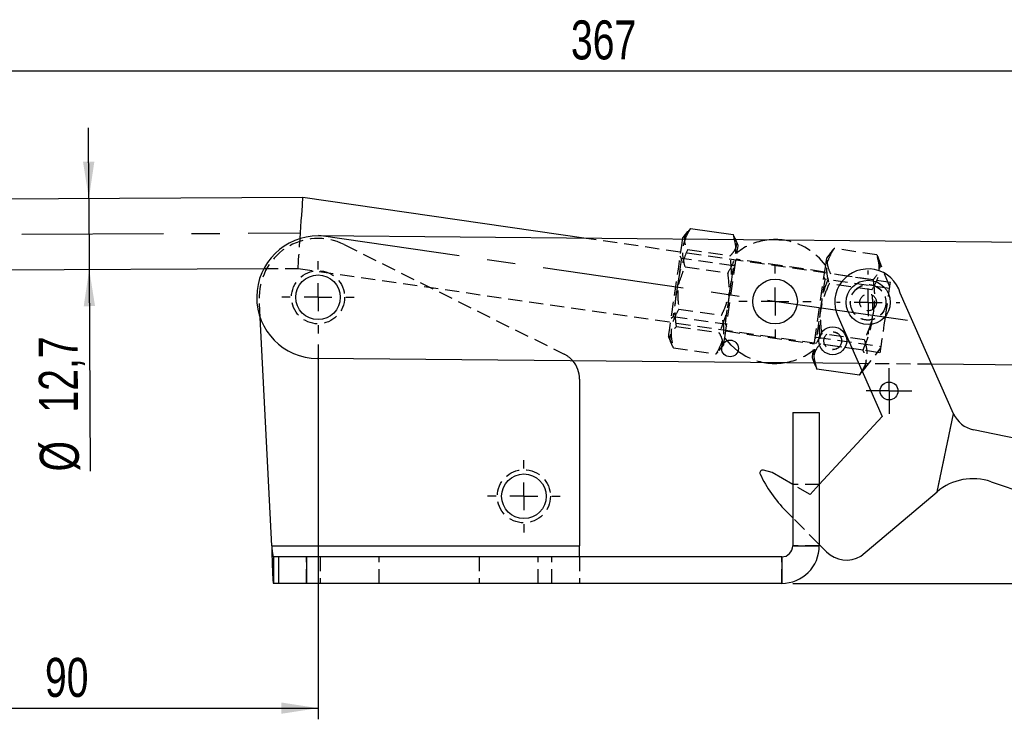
# Model space of a CAD drawing. Extents: x 94 to 732, y 26 to 530.
# Tile 6 of 22: x 225 to 401, y 405 to 530. Entities that reach past the tile are written whole.
import ezdxf

# ---------------------------------------------------------------- set-up
doc = ezdxf.new("R2010")
doc.units = 0
doc.header["$LTSCALE"] = 2
doc.linetypes.add('CENTERX2', pattern=[20.32, 12.7, -2.54, 2.54, -2.54])
doc.linetypes.add('HIDDEN', pattern=[1.905, 1.27, -0.635])
doc.layers.get('0').update_dxf_attribs({"linetype": 'CONTINUOUS'})
doc.styles.add('SLDTEXTSTYLE0', font='TXT', dxfattribs={"width": 0.75})
doc.dimstyles.new('SLDDIMSTYLE0', dxfattribs={"dimtxt": 7, "dimasz": 6.604, "dimexe": 0, "dimexo": 0.0625, "dimgap": 1.75, "dimtad": 1, "dimdec": 0, "dimrnd": 1e-09, "dimzin": 12, "dimtxsty": 'SLDTEXTSTYLE0', "dimsah": 1, "dimcen": 0.09, "dimazin": 3, "dimtfac": 1, "dimtdec": 0, "dimtofl": 0, "dimtmove": 0, "dimatfit": 3, "dimtolj": 1, "dimtzin": 12})
doc.dimstyles.new('SLDDIMSTYLE1', dxfattribs={"dimtxt": 7, "dimasz": 6.604, "dimexe": 0, "dimexo": 0.0625, "dimgap": 1.75, "dimtad": 1, "dimdec": 3, "dimrnd": 1e-09, "dimzin": 12, "dimtxsty": 'SLDTEXTSTYLE0', "dimsah": 1, "dimcen": 0.09, "dimazin": 3, "dimtfac": 1, "dimtdec": 3, "dimtmove": 0, "dimatfit": 3, "dimtolj": 1, "dimtzin": 12})
doc.dimstyles.new('SLDDIMSTYLE2', dxfattribs={"dimtxt": 7, "dimasz": 6.604, "dimexe": 0, "dimexo": 0.0625, "dimgap": 1.75, "dimtad": 1, "dimdec": 0, "dimrnd": 1e-09, "dimzin": 12, "dimtxsty": 'SLDTEXTSTYLE0', "dimsah": 1, "dimcen": 0.09, "dimazin": 3, "dimtfac": 1, "dimtofl": 0, "dimtmove": 0, "dimatfit": 3, "dimtolj": 1, "dimtzin": 12})

# ---------------------------------------------------------------- blocks, each defined once
blk = doc.blocks.new('_D_1')
at = {"color": 179, "linetype": 'CONTINUOUS'}
for p, q in [((170.48, 482.06), (170.48, 523.24)), ((537.67, 477.49), (537.67, 523.24)), ((170.48, 521.24), (537.67, 521.24))]:
    blk.add_line(p, q, dxfattribs=at)
for points in [[(170.48, 521.24), (177.08, 520.22), (177.08, 522.25)], [(537.67, 521.24), (531.07, 522.25), (531.07, 520.22)]]:
    blk.add_solid(points, dxfattribs=at)
at = {"color": 179, "linetype": 'CONTINUOUS', "insert": (323.59, 530.26, 0.1), "char_height": 7, "attachment_point": 1, "style": 'SLDTEXTSTYLE0'}
blk.add_mtext('367', dxfattribs=at)
blk = doc.blocks.new('_D_2')
at = {"color": 179, "linetype": 'CONTINUOUS'}
for p, q in [((237.1, 498.29), (237.03, 510.99)), ((237.1, 498.29), (237.16, 485.6)), ((237.16, 485.6), (237.34, 449.37))]:
    blk.add_line(p, q, dxfattribs=at)
for points in [[(237.1, 498.29), (238.08, 504.9), (236.05, 504.89)], [(237.16, 485.6), (236.18, 478.99), (238.21, 479)]]:
    blk.add_solid(points, dxfattribs=at)
at = {"color": 179, "linetype": 'CONTINUOUS', "char_height": 7, "attachment_point": 1, "rotation": 90.2808, "style": 'SLDTEXTSTYLE0'}
for s, insert in [('12,7', (228.15, 459.89, 0.1)), ('%%c', (228.31, 449.33, 0.1))]:
    blk.add_mtext(s, dxfattribs=dict(at, insert=insert))
blk = doc.blocks.new('_D_3')
at = {"color": 179, "linetype": 'CONTINUOUS'}
for p, q in [((188.44, 472.09), (188.44, 404.88)), ((278.21, 472.09), (278.21, 404.88)), ((188.44, 406.88), (278.21, 406.88))]:
    blk.add_line(p, q, dxfattribs=at)
for points in [[(188.44, 406.88), (195.04, 405.87), (195.04, 407.9)], [(278.21, 406.88), (271.61, 407.9), (271.61, 405.87)]]:
    blk.add_solid(points, dxfattribs=at)
at = {"color": 179, "linetype": 'CONTINUOUS', "insert": (229.22, 415.9, 0.1), "char_height": 7, "attachment_point": 1, "style": 'SLDTEXTSTYLE0'}
blk.add_mtext('90', dxfattribs=at)
blk = doc.blocks.new('_D_4')
at = {"color": 179, "linetype": 'CONTINUOUS'}
for p, q in [((497.62, 498.5), (554.03, 498.5)), ((552.03, 498.5), (552.03, 429.27)), ((363.4, 429.27), (554.03, 429.27))]:
    blk.add_line(p, q, dxfattribs=at)
for points in [[(552.03, 498.5), (551.01, 491.89), (553.04, 491.89)], [(552.03, 429.27), (553.04, 435.87), (551.01, 435.87)]]:
    blk.add_solid(points, dxfattribs=at)
at = {"color": 179, "linetype": 'CONTINUOUS', "insert": (543, 462.99, 0.1), "char_height": 7, "attachment_point": 1, "rotation": 90, "style": 'SLDTEXTSTYLE0'}
blk.add_mtext('70', dxfattribs=at)
blk = doc.blocks.new('SW_CENTERMARKSYMBOL_1')
at = {"color": 0, "linetype": 'CONTINUOUS'}
for p, q in [((0, 5), (0, 6.5)), ((0, 0), (0, 2.5)), ((-5, 0), (-6.5, 0)), ((0, 0), (-2.5, 0)), ((0, 0), (0, -2.5)), ((0, 0), (2.5, 0)), ((5, 0), (6.5, 0)), ((0, -5), (0, -6.5))]:
    blk.add_line(p, q, dxfattribs=at)
blk = doc.blocks.new('SW_CENTERMARKSYMBOL_2')
at = {"color": 0, "linetype": 'CONTINUOUS'}
for p, q in [((0, 5), (0, 6.5)), ((0, 0), (0, 2.5)), ((-5, 0), (-6.5, 0)), ((0, 0), (-2.5, 0)), ((0, 0), (0, -2.5)), ((0, 0), (2.5, 0)), ((5, 0), (6.5, 0)), ((0, -5), (0, -6.5))]:
    blk.add_line(p, q, dxfattribs=at)
blk = doc.blocks.new('SW_CENTERMARKSYMBOL_4')
at = {"color": 0, "linetype": 'CONTINUOUS'}
for p, q in [((0, 5), (0, 6.5)), ((0, 0), (0, 2.5)), ((-5, 0), (-6.5, 0)), ((0, 0), (-2.5, 0)), ((0, 0), (0, -2.5)), ((0, 0), (2.5, 0)), ((5, 0), (6.5, 0)), ((0, -5), (0, -6.5))]:
    blk.add_line(p, q, dxfattribs=at)
blk = doc.blocks.new('SW_CENTERMARKSYMBOL_5')
at = {"color": 0, "linetype": 'CONTINUOUS'}
for p, q in [((0, 5), (0, 5.7)), ((0, 0), (0, 2.5)), ((-5, 0), (-5.7, 0)), ((0, 0), (-2.5, 0)), ((0, 0), (0, -2.5)), ((0, 0), (2.5, 0)), ((5, 0), (5.7, 0)), ((0, -5), (0, -5.7))]:
    blk.add_line(p, q, dxfattribs=at)
blk = doc.blocks.new('SW_CENTERMARKSYMBOL_6')
at = {"color": 0, "linetype": 'CONTINUOUS'}
for p, q in [((0, 2.5), (0, 4.1)), ((0, 0), (0, 2.5)), ((-2.5, 0), (-4.1, 0)), ((0, 0), (-2.5, 0)), ((0, 0), (0, -2.5)), ((0, 0), (2.5, 0)), ((2.5, 0), (4.1, 0)), ((0, -2.5), (0, -4.1))]:
    blk.add_line(p, q, dxfattribs=at)

msp = doc.modelspace()

# ---------------------------------------------------------------- linework, layer by layer
at = {"color": 7, "linetype": 'CONTINUOUS'}
for p, q in [((275.5057, 498.4831), (188.3893, 498.0561)), ((326.2941, 491.1471), (275.5057, 498.4831)), ((345.0663, 492.9498), (344.5379, 492.3404)), ((345.0663, 492.9498), (352.7126, 491.8453)), ((405.948, 490.4089), (278.3149, 491.5917)), ((344.5082, 492.3637), (343.681, 491.3131)), ((352.7126, 491.8453), (352.8998, 490.9005)), ((353.0626, 491.1091), (352.7126, 491.8453)), ((353.1729, 490.898), (353.085, 491.118)), ((197.8245, 485.4022), (268.4964, 485.7486)), ((392.2517, 459.697), (382.6784, 481.324)), ((371.4539, 477.1786), (379.418, 459.1869)), ((269.8958, 436.0178), (267.8334, 476.9501)), ((350.645, 471.6113), (351.005, 472.0684)), ((375.2102, 468.6928), (278.111, 469.5926)), ((367.246, 468.7666), (367.4556, 468.2421)), ((367.6919, 467.7201), (367.4528, 468.7647)), ((367.5342, 468.2457), (367.6919, 467.7201)), ((405.7441, 468.4099), (388.3235, 468.5713)), ((375.3382, 466.6157), (367.6919, 467.7201)), ((375.7863, 467.3912), (375.3382, 466.6157)), ((375.3382, 466.6157), (375.6382, 467.0751)), ((375.7126, 467.0494), (375.8567, 467.2324)), ((325.1461, 465.91), (325.1461, 436.0178)), ((363.3961, 459.8917), (368.1461, 459.8917)), ((363.3961, 459.8917), (363.3961, 436.0178)), ((368.1461, 459.8917), (368.1461, 436.0178)), ((389.2745, 445.6982), (392.2517, 459.697)), ((379.418, 459.1869), (368.1461, 447.0117)), ((427.5895, 450.2072), (395.8045, 456.8259)), ((359.6848, 449.1467), (358.1105, 449.5626)), ((363.3961, 447.0117), (359.6848, 449.1467)), ((398.9579, 447.5083), (425.6159, 438.3706)), ((375.5772, 434.1651), (389.2745, 445.6982)), ((363.3961, 441.0302), (362.147, 442.2893)), ((269.8958, 436.0178), (325.1461, 436.0178)), ((325.1461, 434.0178), (325.1461, 436.0178)), ((363.3961, 436.0178), (368.1461, 436.0178)), ((369.4499, 434.928), (368.1461, 436.2423)), ((270.2045, 434.0178), (270.2045, 429.2678)), ((271.1461, 434.0178), (270.2045, 434.0178)), ((271.1461, 434.0178), (271.1461, 429.2678)), ((276.1461, 434.0178), (271.1461, 434.0178)), ((276.1461, 434.0178), (276.1461, 429.2678)), ((361.3961, 434.0178), (276.1461, 434.0178)), ((361.3961, 434.0178), (361.3961, 429.2678)), ((271.1461, 429.2678), (270.2045, 429.2678)), ((276.1461, 429.2678), (271.1461, 429.2678)), ((361.3961, 429.2678), (276.1461, 429.2678))]:
    msp.add_line(p, q, dxfattribs=at)
at = {"color": 179, "linetype": 'CENTERX2'}
for p in [(184.4205, 491.6866), (383.9629, 476.4013)]:
    msp.add_line(p, (275.065, 492.1309), dxfattribs=at)
at = {"color": 7, "linetype": 'HIDDEN'}
for p, q in [((380.9118, 483.2579), (326.2941, 491.1471)), ((282.9157, 490.0357), (322.3749, 470.3857)), ((353.5782, 489.8835), (353.1729, 490.898)), ((378.4599, 488.2276), (370.8136, 489.332)), ((343.4092, 487.5635), (343.1994, 487.9792)), ((352.7778, 486.2102), (343.4092, 487.5635)), ((344.5182, 489.1551), (352.1645, 488.0507)), ((351.189, 473.3424), (353.3942, 488.6096)), ((370.4392, 488.8982), (369.4139, 487.5962)), ((380.7954, 482.4522), (378.6962, 487.7056)), ((344.0679, 486.0377), (351.7142, 484.9332)), ((353.0967, 486.5496), (352.7778, 486.2102)), ((369.0565, 485.1219), (353.2208, 487.4092)), ((369.2299, 486.3222), (367.0246, 471.055)), ((369.2986, 486.7979), (369.2299, 486.3222)), ((268.4964, 485.7486), (274.6242, 485.7786)), ((274.6242, 485.7786), (379.0962, 470.6883)), ((369.1421, 483.8465), (368.9323, 484.2622)), ((377.811, 483.7351), (370.1647, 484.8396)), ((380.7545, 482.1692), (369.1421, 483.8465)), ((377.5479, 481.914), (369.9017, 483.0185)), ((267.8334, 476.9501), (267.6766, 480.0613)), ((341.5893, 476.832), (341.9081, 477.1713)), ((341.9081, 477.1713), (351.2767, 475.8181)), ((342.9717, 478.4484), (350.618, 477.3439)), ((342.5214, 475.3309), (350.1677, 474.2265)), ((351.2767, 475.8181), (351.4865, 475.4024)), ((341.1077, 473.498), (341.6039, 472.2563)), ((351.3624, 474.5428), (367.198, 472.2554)), ((367.3222, 473.115), (367.6411, 473.4544)), ((367.6411, 473.4544), (379.2535, 471.777)), ((376.2501, 472.9292), (368.6039, 474.0336)), ((351.5979, 472.8089), (351.189, 473.3424)), ((375.9871, 471.1081), (368.3408, 472.2125)), ((341.9733, 471.5363), (349.6196, 470.4318)), ((350.1825, 471.024), (350.645, 471.6113)), ((375.8567, 467.2324), (379.2126, 471.4941)), ((366.8406, 469.7811), (367.246, 468.7666)), ((388.3235, 468.5713), (375.2102, 468.6928)), ((389.2745, 445.6982), (392.2517, 459.697)), ((366.4954, 445.2288), (363.3961, 447.0117)), ((368.1461, 447.0117), (363.3961, 447.0117)), ((368.1461, 447.0117), (366.4954, 445.2288)), ((368.1461, 436.2423), (363.3961, 441.0302)), ((269.8958, 436.0178), (325.1461, 436.0178)), ((368.1461, 436.0178), (363.3961, 436.0178)), ((276.1461, 429.2678), (276.1461, 434.0178)), ((278.5961, 434.0178), (278.5961, 429.2678)), ((289.1961, 429.2678), (289.1961, 434.0178)), ((307.0961, 434.0178), (307.0961, 429.2678)), ((317.6961, 429.2678), (317.6961, 434.0178)), ((320.1461, 429.2678), (320.1461, 434.0178)), ((325.1461, 434.0178), (325.1461, 429.2678)), ((361.3961, 429.2678), (361.3961, 434.0178))]:
    msp.add_line(p, q, dxfattribs=at)
at = {"color": 7, "linetype": 'CONTINUOUS', "flags": 128}
for points in [[(274.9942, 491.1107), (275.065, 492.1309), (275.1415, 493.2339), (275.2157, 494.3035), (275.2853, 495.307), (275.3483, 496.214), (275.4026, 496.997), (275.4467, 497.6321), (275.4791, 498.1), (275.499, 498.3866), (275.5057, 498.4831)], [(343.6338, 490.9864), (343.6714, 491.2473), (343.681, 491.3131)], [(351.005, 472.0684), (351.019, 472.1653), (351.0613, 472.4583)], [(353.5542, 470.9331), (352.3439, 471.9824), (351.5979, 472.8089)]]:
    msp.add_lwpolyline(points, dxfattribs=at)
at = {"color": 7, "linetype": 'HIDDEN', "flags": 128}
for points in [[(274.6242, 485.7786), (274.6309, 485.8752), (274.6508, 486.1617), (274.6833, 486.6297), (274.7273, 487.2648), (274.7816, 488.0477), (274.8446, 488.9548), (274.9142, 489.9583), (274.9884, 491.0278), (274.9942, 491.1107)], [(342.181, 480.9289), (342.411, 482.5211), (342.6405, 484.1097), (342.862, 485.6434), (343.0685, 487.0731), (343.2533, 488.3527), (343.4106, 489.4413), (343.5351, 490.3036), (343.623, 490.9122), (343.6338, 490.9864)], [(353.3942, 488.6096), (353.4324, 488.874), (353.5203, 489.4826), (353.5687, 489.8177), (353.5782, 489.8835)], [(343.4092, 487.5635), (343.4084, 487.5581), (343.3784, 487.3504), (343.3066, 486.8531), (343.1971, 486.0952), (343.0563, 485.1206), (342.8925, 483.986), (342.715, 482.7573), (342.5342, 481.506)], [(369.4139, 487.5962), (369.411, 487.5759), (369.3748, 487.3257), (369.2986, 486.7979)], [(351.2767, 475.8181), (351.2911, 475.9175), (351.3475, 476.3077), (351.4433, 476.9715), (351.5731, 477.8701), (351.7293, 478.9515), (351.9028, 480.1528), (352.0836, 481.4041), (352.2611, 482.6328), (352.4249, 483.7674), (352.5657, 484.742), (352.6752, 485.4999), (352.747, 485.9972), (352.777, 486.2048), (352.7778, 486.2102)], [(369.1421, 483.8465), (369.1293, 483.7579), (369.0749, 483.3808), (368.9807, 482.7288), (368.8523, 481.8398), (368.6971, 480.7655), (368.5242, 479.5682), (368.3435, 478.3175), (368.1657, 477.0863), (368.0009, 475.9459), (367.8589, 474.9627), (367.7479, 474.1938), (367.6742, 473.684), (367.6423, 473.4627), (367.6411, 473.4544)], [(380.004, 476.9731), (380.1992, 478.3242), (380.3852, 479.612), (380.5534, 480.7765), (380.6959, 481.7631), (380.8061, 482.5258), (380.8787, 483.0288), (380.9105, 483.2487), (380.9118, 483.2579)], [(341.1077, 473.498), (341.1217, 473.5949), (341.1759, 473.9704), (341.2693, 474.6171), (341.3989, 475.514), (341.5604, 476.6325), (341.7488, 477.9365), (341.9579, 479.3842), (342.181, 480.9289)], [(342.5342, 481.506), (342.3607, 480.3048), (342.2045, 479.2234), (342.0747, 478.3247), (341.9788, 477.661), (341.9225, 477.2708), (341.9081, 477.1713)], [(379.0962, 470.6883), (379.0975, 470.6976), (379.1293, 470.9174), (379.202, 471.4204), (379.3121, 472.1831), (379.4546, 473.1697), (379.6228, 474.3342), (379.8089, 475.6221), (380.004, 476.9731)], [(351.0613, 472.4583), (351.0732, 472.5408), (351.1666, 473.1875), (351.189, 473.3424)], [(367.0246, 471.055), (366.933, 470.4206), (366.8667, 469.9617), (366.8409, 469.7833), (366.8406, 469.7811)]]:
    msp.add_lwpolyline(points, dxfattribs=at)
at = {"color": 7, "linetype": 'HIDDEN'}
for centre, radius in [((278.213, 480.5922), 4.7625), ((376.9087, 479.6776), 3.2), ((376.9087, 479.6776), 3.175), ((376.9087, 479.6776), 1.5), ((370.5616, 472.7837), 1.6), ((370.5616, 472.7837), 1.5875), ((315.1461, 444.8922), 4.7625)]:
    msp.add_circle(centre, radius, dxfattribs=at)
at = {"color": 7, "linetype": 'CONTINUOUS'}
for centre, radius in [((278.213, 480.5922), 4), ((360.2094, 479.8323), 4), ((376.9087, 479.6776), 3.9688), ((370.5616, 472.7837), 2.5), ((352.131, 471.4068), 1.5), ((380.6633, 463.7854), 1.6), ((315.1461, 444.8922), 4)]:
    msp.add_circle(centre, radius, dxfattribs=at)
for centre, radius, start, end in [((278.213, 480.5922), 11, 89.469072, 269.469072), ((360.2094, 479.8323), 11.1125, 81.309355, 97.628788), ((376.9087, 479.6776), 6, 15.926716, 204.613264), ((320.1461, 465.91), 5, 0, 40.662225), ((360.2094, 479.8323), 11.1125, 261.309355, 277.628788), ((396.8238, 461.7209), 5, 203.876954, 258.237259), ((357.9828, 449.0791), 0.5, 75.201894, 205.365014), ((379.0666, 459.0747), 23.8332, 205.365014, 224.771847), ((395.7153, 438.0486), 10, 71.079633, 130.097164), ((361.3961, 436.0178), 2, 270, 0), ((361.3961, 436.0178), 6.75, 270, 0), ((372.9995, 438.4495), 5, 224.771847, 301.03371)]:
    msp.add_arc(centre, radius, start, end, dxfattribs=at)
at = {"color": 7, "linetype": 'HIDDEN'}
for centre, radius, start, end in [((278.213, 480.5922), 10.5497, 63.52755, 182.884483), ((360.2094, 479.8323), 11.1125, 97.628788, 127.827893), ((360.2094, 479.8323), 11.1125, 35.733791, 81.309355), ((320.1461, 465.91), 5, 40.662225, 63.52755), ((360.2094, 479.8323), 11.1125, 233.209417, 261.309355), ((360.2094, 479.8323), 11.1125, 277.628788, 307.827893)]:
    msp.add_arc(centre, radius, start, end, dxfattribs=at)
at = {"color": 7, "linetype": 'CONTINUOUS'}
for points, knots in [([(344.1114, 490.982), (344.154, 491.1327), (344.3483, 491.8201), (344.7516, 492.4545), (345.0663, 492.9498)], [0, 0, 0, 0, 0.21935881, 1, 1, 1, 1]), ([(269.8958, 436.0178), (269.9215, 435.7558), (269.973, 435.2316), (270.0502, 434.5705), (270.1273, 434.108), (270.1788, 434.0479), (270.2045, 434.0178)], [0, 0, 0, 0, 0.25000047, 0.50000001, 0.75000011, 1, 1, 1, 1]), ([(269.8958, 436.0178), (269.9215, 435.1333), (269.973, 433.3643), (270.0502, 431.1332), (270.1273, 429.5722), (270.1788, 429.3693), (270.2045, 429.2678)], [0, 0, 0, 0, 0.24999993, 0.5000001, 0.75000003, 1, 1, 1, 1])]:
    msp.add_open_spline(points, degree=3, knots=knots, dxfattribs=at)
at = {"color": 7, "linetype": 'HIDDEN'}
for points, knots in [([(344.5379, 492.3404), (344.4485, 492.244), (344.0776, 491.8438), (343.8794, 491.0974), (343.9921, 490.1193), (344.3418, 489.4785), (344.5182, 489.1551)], [0, 0, 0, 0, 0.1044483, 0.43366881, 0.71423963, 1, 1, 1, 1]), ([(352.1645, 488.0507), (352.4559, 488.3449), (353.045, 488.9397), (353.3485, 489.9017), (353.2982, 490.6404), (353.1009, 491.0329), (353.0626, 491.1091)], [0, 0, 0, 0, 0.32235262, 0.65169539, 0.93237039, 1, 1, 1, 1]), ([(344.0679, 486.0377), (343.9152, 486.6719), (343.6065, 487.9541), (343.6371, 489.63), (343.9812, 490.6109), (344.1114, 490.982)], [0, 0, 0, 0, 0.37832935, 0.76486262, 1, 1, 1, 1]), ([(352.8998, 490.9005), (352.9735, 490.581), (353.1967, 489.613), (353.0959, 488.104), (352.5939, 486.4239), (352.0092, 485.4332), (351.7142, 484.9332)], [0, 0, 0, 0, 0.15335479, 0.46459642, 0.72984515, 1, 1, 1, 1]), ([(370.8136, 489.332), (370.4919, 488.8191), (369.8415, 487.7821), (369.425, 486.1666), (369.4617, 484.5595), (369.7541, 483.5353), (369.9017, 483.0185)], [0, 0, 0, 0, 0.2646059, 0.53494965, 0.76534412, 1, 1, 1, 1]), ([(370.1647, 484.8396), (369.9154, 485.4463), (369.5003, 486.4565), (369.7262, 487.8071), (370.239, 488.6885), (370.6787, 489.181), (370.8136, 489.332)], [0, 0, 0, 0, 0.37723727, 0.62820896, 0.8859604, 1, 1, 1, 1]), ([(344.5182, 489.1551), (343.9958, 487.8705), (343.1258, 485.7313), (342.6895, 482.4979), (342.7449, 480.2125), (342.9185, 478.8625), (342.9717, 478.4484)], [0, 0, 0, 0, 0.377237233, 0.62820896, 0.885960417, 1, 1, 1, 1]), ([(350.618, 477.3439), (350.7862, 477.726), (351.3253, 478.9502), (352.0287, 481.1247), (352.5335, 484.3492), (352.3021, 486.6707), (352.1645, 488.0507)], [0, 0, 0, 0, 0.11404021, 0.36536117, 0.62276101, 1, 1, 1, 1]), ([(377.5479, 481.914), (377.8697, 482.427), (378.5201, 483.464), (378.9365, 485.0794), (378.8999, 486.6865), (378.6074, 487.7108), (378.4599, 488.2276)], [0, 0, 0, 0, 0.26460587, 0.53494966, 0.76534411, 1, 1, 1, 1]), ([(378.4599, 488.2276), (378.5465, 488.0445), (378.824, 487.4581), (379.0703, 486.4675), (378.9127, 485.1067), (378.2217, 484.2465), (377.811, 483.7351)], [0, 0, 0, 0, 0.11404017, 0.36536118, 0.62276098, 1, 1, 1, 1]), ([(342.5214, 475.3309), (342.4682, 475.745), (342.2976, 477.0717), (342.2382, 479.3564), (342.6666, 482.592), (343.5455, 484.7531), (344.0679, 486.0377)], [0, 0, 0, 0, 0.11404017, 0.36536126, 0.62276105, 1, 1, 1, 1]), ([(351.7142, 484.9332), (351.8518, 483.5533), (352.0809, 481.2553), (351.5843, 478.0306), (350.8845, 475.8543), (350.3359, 474.6086), (350.1677, 474.2265)], [0, 0, 0, 0, 0.37723723, 0.62820896, 0.88596032, 1, 1, 1, 1]), ([(368.6039, 474.0336), (368.4968, 475.0066), (368.2803, 476.9735), (368.5067, 479.8087), (369.1579, 482.4562), (369.8271, 484.0403), (370.1647, 484.8396)], [0, 0, 0, 0, 0.264605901, 0.53494968, 0.765344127, 1, 1, 1, 1]), ([(369.9017, 483.0185), (369.5236, 482.1156), (368.7594, 480.2904), (368.1742, 477.507), (368.0496, 474.7834), (368.2432, 473.0747), (368.3408, 472.2125)], [0, 0, 0, 0, 0.2646058, 0.53494959, 0.76534398, 1, 1, 1, 1]), ([(377.811, 483.7351), (377.9181, 482.7622), (378.1346, 480.7953), (377.9082, 477.96), (377.257, 475.3126), (376.5878, 473.7285), (376.2501, 472.9292)], [0, 0, 0, 0, 0.2646058, 0.5349496, 0.76534415, 1, 1, 1, 1]), ([(375.9871, 471.1081), (376.3651, 472.0109), (377.1294, 473.8362), (377.7146, 476.6196), (377.8392, 479.3432), (377.6456, 481.0519), (377.5479, 481.914)], [0, 0, 0, 0, 0.26460582, 0.53494955, 0.76534404, 1, 1, 1, 1]), ([(342.9717, 478.4484), (342.6425, 477.8835), (341.9769, 476.7414), (341.538, 474.9704), (341.5532, 473.2145), (341.8324, 472.0991), (341.9733, 471.5363)], [0, 0, 0, 0, 0.26460588, 0.53494964, 0.76534407, 1, 1, 1, 1]), ([(349.6196, 470.4318), (349.9488, 470.9967), (350.6144, 472.1387), (351.0533, 473.9098), (351.0381, 475.6656), (350.7589, 476.7811), (350.618, 477.3439)], [0, 0, 0, 0, 0.26460578, 0.53494963, 0.76534409, 1, 1, 1, 1]), ([(341.9733, 471.5363), (341.7783, 471.9007), (341.3841, 472.6373), (341.3472, 473.6498), (341.7468, 474.5548), (342.2616, 475.0706), (342.5214, 475.3309)], [0, 0, 0, 0, 0.26460588, 0.53494962, 0.76534414, 1, 1, 1, 1]), ([(350.1677, 474.2265), (350.3627, 473.8621), (350.7569, 473.1254), (350.7938, 472.113), (350.3942, 471.2079), (349.8794, 470.6921), (349.6196, 470.4318)], [0, 0, 0, 0, 0.26460589, 0.53494969, 0.7653441, 1, 1, 1, 1]), ([(367.4528, 468.7647), (367.3922, 468.9987), (367.1773, 469.8279), (367.2657, 471.1487), (367.7434, 472.6802), (368.3153, 473.5797), (368.6039, 474.0336)], [0, 0, 0, 0, 0.12626789, 0.44746722, 0.72120198, 1, 1, 1, 1]), ([(368.3408, 472.2125), (368.2058, 472.0615), (367.7733, 471.5776), (367.2631, 470.6966), (367.0303, 469.5171), (367.3642, 468.6747), (367.5342, 468.2457)], [0, 0, 0, 0, 0.12814772, 0.41055898, 0.69980106, 1, 1, 1, 1]), ([(376.2501, 472.9292), (376.4143, 472.346), (376.7462, 471.1669), (376.6774, 469.5025), (376.3055, 468.2383), (375.9087, 467.5909), (375.7863, 467.3912)], [0, 0, 0, 0, 0.30482788, 0.61626602, 0.88168221, 1, 1, 1, 1]), ([(375.6382, 467.0751), (375.9228, 467.4385), (376.4747, 468.1432), (376.5927, 469.3389), (376.3567, 470.3282), (376.0739, 470.925), (375.9871, 471.1081)], [0, 0, 0, 0, 0.30019748, 0.58221605, 0.87185291, 1, 1, 1, 1])]:
    msp.add_open_spline(points, degree=3, knots=knots, dxfattribs=at)

# ---------------------------------------------------------------- block references
at = {"color": 179, "linetype": 'CONTINUOUS'}
for name, p in [('SW_CENTERMARKSYMBOL_1', (278.213, 480.5922)), ('SW_CENTERMARKSYMBOL_4', (360.2094, 479.8323)), ('SW_CENTERMARKSYMBOL_5', (376.9087, 479.6776)), ('SW_CENTERMARKSYMBOL_6', (380.6633, 463.7854)), ('SW_CENTERMARKSYMBOL_2', (315.1461, 444.8922))]:
    msp.add_blockref(name, p, dxfattribs=at)

# ---------------------------------------------------------------- dimensions: what is measured, and where the dimension line sits
for base, p1, p2, dimstyle, picture, middle in [((537.6744, 521.2388), (170.4775, 480.0563), (537.6744, 475.4949), 'SLDDIMSTYLE0', '_D_1', (334.1927, 521.2388)), ((278.213, 406.8813), (188.4352, 474.0922), (278.213, 474.0922), 'SLDDIMSTYLE2', '_D_3', (237.2367, 406.8813))]:
    dim = msp.add_linear_dim(base=base, p1=p1, p2=p2, dimstyle=dimstyle, dxfattribs=at)
    dim.commit()
    dim.dimension.update_dxf_attribs({"geometry": picture, "text_midpoint": middle, "dimtype": 160})
dim = msp.add_linear_dim(base=(237.1586, 485.595), p1=(275.5057, 498.4831), p2=(274.6242, 485.7786), angle=270.280842, text='%%c<>', dimstyle='SLDDIMSTYLE1', dxfattribs=at)
dim.commit()
dim.dimension.update_dxf_attribs({"geometry": '_D_2', "text_midpoint": (237.252, 466.5466), "dimtype": 160})
dim = msp.add_linear_dim(base=(552.0262, 429.2678), p1=(495.6246, 498.4965), p2=(361.3961, 429.2678), angle=90, dimstyle='SLDDIMSTYLE0', dxfattribs=at)
dim.commit()
dim.dimension.update_dxf_attribs({"geometry": '_D_4', "text_midpoint": (552.0262, 471.0024), "dimtype": 160})

doc.saveas('drawing.dxf')
